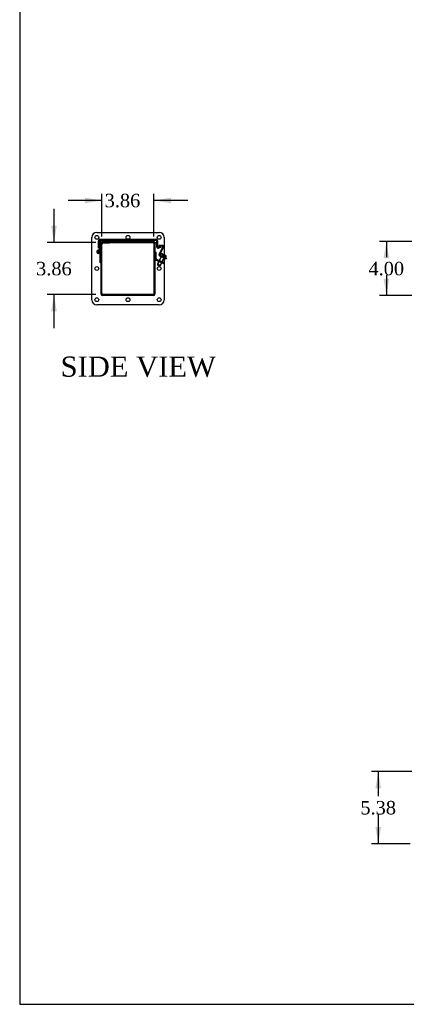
# Model space of a CAD drawing. Header units: inches. Extents: x 1 to 240, y -1 to 159.
# Tile 1 of 16: x 1 to 30, y 0 to 73. Entities that reach past the tile are written whole.
import ezdxf
from ezdxf.enums import TextEntityAlignment as Align
from ezdxf.lldxf.tags import DXFTag

# ---------------------------------------------------------------- set-up
doc = ezdxf.new("R2010")
doc.units = ezdxf.units.IN
doc.header["$MEASUREMENT"] = 0
for name, color, linetype in [('COM40176', 7, 'Continuous'), ('COM52631', 7, 'Continuous'), ('COM70666-1', 7, 'Continuous'), ('COM70693-6', 7, 'Continuous'), ('COM70694-6', 7, 'Continuous'), ('COM70695-1', 7, 'Continuous'), ('Default', 7, 'Continuous'), ('GSK10435', 7, 'Continuous'), ('GSK11095', 7, 'Continuous'), ('HNG86641-1', 7, 'Continuous'), ('HNG86641-2', 7, 'Continuous'), ('HNG86641-3', 7, 'Continuous'), ('QLB30082', 7, 'Continuous'), ('SCS19420', 7, 'Continuous')]:
    doc.layers.add(name, color=color, linetype=linetype)
doc.styles.add('SEACAD_Times_New_Roman', font='times.ttf')
tags = doc.linetypes.add('HIDDEN2', pattern=[0.1875, 0.125, -0.0625]).pattern_tags.tags
tags[6:7] = [DXFTag(74, 4), DXFTag(75, 0), DXFTag(340, '0'), DXFTag(46, 0.0), DXFTag(50, 0.0), DXFTag(44, 0.0), DXFTag(45, 0.0)]
tags[4:5] = [DXFTag(74, 4), DXFTag(75, 0), DXFTag(340, '0'), DXFTag(46, 0.0), DXFTag(50, 0.0), DXFTag(44, 0.0), DXFTag(45, 0.0)]
doc.dimstyles.new('HAMMOND_(STH_-_240x160)', dxfattribs={"dimtxt": 1, "dimasz": 1.25, "dimexe": 0.5, "dimexo": 0.5, "dimgap": 0.25, "dimtad": 0, "dimtih": 1, "dimtoh": 1, "dimzin": 0, "dimdsep": 46, "dimtxsty": 'SEACAD_Times_New_Roman', "dimblk1": '_SE_FILLED', "dimblk2": '_SE_FILLED', "dimsah": 1, "dimcen": 0.5, "dimadec": 0, "dimazin": 0, "dimtfac": 0.8, "dimtofl": 0, "dimtmove": 0, "dimatfit": 3, "dimfxl": 1, "dimtolj": 1, "dimtzin": 0, "dimarcsym": 0})

# ---------------------------------------------------------------- blocks, each defined once
blk = doc.blocks.new('SE3')
at = {"layer": 'COM40176', "color": 7, "linetype": 'HIDDEN2'}
for p, q in [((11.3, 56.053), (11.571, 56.633)), ((11.537, 56.731), (11.312, 56.711)), ((11.317, 56.654), (11.312, 56.711)), ((11.542, 56.674), (11.317, 56.654)), ((11.352, 56.028), (11.622, 56.609)), ((11.66, 55.79), (11.342, 55.938)), ((11.678, 55.845), (11.366, 55.99)), ((11.477, 55.876), (11.501, 55.927)), ((11.678, 55.782), (11.66, 55.79)), ((11.731, 55.757), (11.755, 55.808))]:
    blk.add_line(p, q, dxfattribs=at)
at = {"layer": 'COM40176', "color": 7, "linetype": 'Continuous'}
for p, q in [((11.684, 55.842), (11.678, 55.845)), ((11.83, 55.71), (11.678, 55.782)), ((11.684, 55.842), (11.855, 55.762)), ((11.855, 55.762), (11.83, 55.71))]:
    blk.add_line(p, q, dxfattribs=at)
at = {"layer": 'COM40176', "color": 7, "linetype": 'HIDDEN2'}
for centre, radius, start, end in [((11.545, 56.645), 0.086, 335, 95), ((11.545, 56.645), 0.029, 335, 95), ((11.378, 56.016), 0.086, 155, 245), ((11.378, 56.016), 0.029, 155, 245)]:
    blk.add_arc(centre, radius, start, end, dxfattribs=at)
at = {"layer": 'COM52631', "color": 7, "linetype": 'HIDDEN2'}
for p, q in [((10.99, 56.229), (11.085, 56.229)), ((11.073, 55.628), (11.443, 55.455)), ((11.085, 55.757), (11.085, 56.229)), ((11.113, 55.714), (11.483, 55.541)), ((11.331, 55.613), (11.291, 55.526)), ((11.443, 55.455), (11.614, 55.376)), ((11.483, 55.541), (11.654, 55.462)), ((11.484, 55.436), (11.524, 55.522)), ((11.654, 55.462), (11.614, 55.376))]:
    blk.add_line(p, q, dxfattribs=at)
for radius in [0.143, 0.048]:
    blk.add_arc((11.133, 55.757), radius, 180, 245, dxfattribs=at)
at = {"layer": 'COM70666-1', "color": 7, "linetype": 'Continuous'}
for p, q in [((6.303, 52.698), (6.303, 57.323)), ((6.678, 57.698), (11.303, 57.698)), ((11.678, 57.323), (11.678, 52.698)), ((7.022, 53.105), (7.022, 56.917)), ((7.084, 56.979), (10.896, 56.979)), ((10.959, 56.917), (10.959, 53.105)), ((10.896, 53.042), (7.084, 53.042)), ((11.303, 52.323), (6.678, 52.323))]:
    blk.add_line(p, q, dxfattribs=at)
for centre in [(6.678, 57.323), (11.303, 57.323), (6.678, 52.698), (11.303, 52.698)]:
    blk.add_circle(centre, 0.141, dxfattribs=at)
for centre, radius, start, end in [((6.678, 57.323), 0.375, 90, 180), ((11.303, 57.323), 0.375, 0, 90), ((7.084, 56.917), 0.0625, 90, 180), ((10.896, 56.917), 0.0625, 0, 90), ((6.678, 52.698), 0.375, 180, 270), ((7.084, 53.105), 0.0625, 180, 270), ((10.896, 53.105), 0.0625, 270, 0), ((11.303, 52.698), 0.375, 270, 0)]:
    blk.add_arc(centre, radius, start, end, dxfattribs=at)
at = {"layer": 'COM70693-6', "color": 7, "linetype": 'HIDDEN2'}
for p, q in [((7.098, 57.01), (7.615, 57.01)), ((7.615, 56.979), (7.615, 57.01)), ((10.365, 57.01), (10.882, 57.01)), ((10.365, 56.979), (10.365, 57.01)), ((6.99, 53.118), (6.99, 56.902)), ((10.99, 56.902), (10.99, 53.118)), ((10.882, 53.01), (7.098, 53.01))]:
    blk.add_line(p, q, dxfattribs=at)
at = {"layer": 'COM70693-6', "color": 7, "linetype": 'Continuous'}
for p, q in [((7.062, 53.118), (7.062, 56.902)), ((7.098, 56.938), (7.615, 56.938)), ((7.615, 56.938), (7.615, 56.979)), ((10.365, 56.938), (10.365, 56.979)), ((10.365, 56.938), (10.882, 56.938)), ((10.918, 56.902), (10.918, 53.118)), ((10.882, 53.082), (7.098, 53.082))]:
    blk.add_line(p, q, dxfattribs=at)
at = {"layer": 'COM70693-6', "color": 7, "linetype": 'HIDDEN2'}
for centre, start, end in [((7.098, 56.902), 90, 180), ((10.882, 56.902), 0, 90), ((7.098, 53.118), 180, 270), ((10.882, 53.118), 270, 0)]:
    blk.add_arc(centre, 0.108, start, end, dxfattribs=at)
at = {"layer": 'COM70693-6', "color": 7, "linetype": 'Continuous'}
for centre, start, end in [((7.098, 56.902), 90, 180), ((10.882, 56.902), 0, 90), ((7.098, 53.118), 180, 270), ((10.882, 53.118), 270, 0)]:
    blk.add_arc(centre, 0.036, start, end, dxfattribs=at)
at = {"layer": 'COM70694-6', "color": 7, "linetype": 'HIDDEN2'}
for p, q in [((6.804, 56.526), (6.804, 57.074)), ((6.876, 56.526), (6.876, 57.074)), ((6.912, 57.182), (11.071, 57.182)), ((6.912, 57.11), (11.071, 57.11)), ((11.107, 57.074), (11.107, 56.634)), ((11.179, 57.074), (11.179, 56.634)), ((6.876, 56.556), (6.804, 56.556)), ((6.876, 56.526), (6.804, 56.526)), ((11.397, 56.643), (11.224, 56.599)), ((11.415, 56.573), (11.241, 56.53)), ((11.415, 56.573), (11.397, 56.643))]:
    blk.add_line(p, q, dxfattribs=at)
for centre, radius, start, end in [((6.912, 57.074), 0.108, 90, 180), ((6.912, 57.074), 0.036, 90, 180), ((11.071, 57.074), 0.108, 0, 90), ((11.071, 57.074), 0.036, 0, 90), ((11.215, 56.634), 0.108, 180, 284), ((11.215, 56.634), 0.036, 180, 284)]:
    blk.add_arc(centre, radius, start, end, dxfattribs=at)
at = {"layer": 'COM70695-1', "color": 7, "linetype": 'HIDDEN2'}
for p, q in [((10.334, 57.01), (7.646, 57.01)), ((7.646, 57.01), (7.646, 56.979)), ((10.334, 57.01), (10.334, 56.979))]:
    blk.add_line(p, q, dxfattribs=at)
at = {"layer": 'COM70695-1', "color": 7, "linetype": 'Continuous'}
for p, q in [((7.646, 56.979), (7.646, 56.938)), ((10.334, 56.938), (7.646, 56.938)), ((10.334, 56.979), (10.334, 56.938))]:
    blk.add_line(p, q, dxfattribs=at)
at = {"layer": 'GSK10435', "color": 7, "linetype": 'HIDDEN2'}
for p, q in [((7.021, 56.73), (7.021, 53.291)), ((10.71, 56.98), (7.271, 56.98)), ((10.96, 53.291), (10.96, 56.73)), ((7.271, 53.041), (10.71, 53.041))]:
    blk.add_line(p, q, dxfattribs=at)
for centre in [(8.99, 57.323), (6.678, 55.011), (11.303, 55.011), (8.99, 52.698)]:
    blk.add_circle(centre, 0.141, dxfattribs=at)
for centre, start, end in [((7.271, 56.73), 146.51185, 180), ((7.271, 56.73), 90, 129.64611), ((10.71, 56.73), 50.35392, 90), ((10.71, 56.73), 0, 33.48815), ((7.271, 53.291), 180, 213.48815), ((7.271, 53.291), 236.72011, 270), ((10.71, 53.291), 270, 303.27989), ((10.71, 53.291), 326.51185, 0)]:
    blk.add_arc(centre, 0.25, start, end, dxfattribs=at)
at = {"layer": 'GSK10435', "color": 7, "linetype": 'Continuous'}
for centre, start, end in [((7.271, 56.73), 129.64611, 146.51185), ((10.71, 56.73), 33.48815, 50.35392), ((7.271, 53.291), 213.48815, 236.72011), ((10.71, 53.291), 303.27989, 326.51185)]:
    blk.add_arc(centre, 0.25, start, end, dxfattribs=at)
at = {"layer": 'GSK11095', "color": 7, "linetype": 'HIDDEN2'}
for p, q in [((7.626, 57.11), (6.876, 57.11)), ((6.876, 57.11), (6.876, 56.923)), ((7.626, 56.979), (7.626, 57.11)), ((10.357, 57.11), (7.626, 57.11)), ((7.626, 57.11), (7.626, 56.979)), ((7.626, 57.11), (7.626, 57.11)), ((10.357, 57.11), (11.107, 57.11)), ((10.357, 56.979), (10.357, 57.11)), ((10.357, 57.11), (10.357, 56.979)), ((10.357, 57.11), (10.357, 57.11)), ((11.107, 57.11), (11.107, 56.923)), ((6.876, 56.923), (7.069, 56.923)), ((11.107, 56.923), (10.912, 56.923))]:
    blk.add_line(p, q, dxfattribs=at)
at = {"layer": 'GSK11095', "color": 7, "linetype": 'Continuous'}
for p, q in [((7.069, 56.923), (7.626, 56.923)), ((7.626, 56.923), (7.626, 56.979)), ((7.626, 56.979), (7.626, 56.923)), ((10.357, 56.923), (7.626, 56.923)), ((7.626, 56.923), (7.626, 56.923)), ((10.357, 56.923), (10.357, 56.979)), ((10.357, 56.979), (10.357, 56.923)), ((10.912, 56.923), (10.357, 56.923)), ((10.357, 56.923), (10.357, 56.923))]:
    blk.add_line(p, q, dxfattribs=at)
at = {"layer": 'HNG86641-1', "color": 7, "linetype": 'HIDDEN2'}
for p, q in [((6.951, 57.069), (6.876, 57.069)), ((6.951, 56.416), (6.951, 57.069)), ((6.839, 56.313), (6.871, 56.381)), ((6.876, 56.526), (6.876, 56.416)), ((6.951, 56.416), (6.876, 56.416)), ((6.876, 56.416), (6.876, 56.256)), ((6.951, 56.256), (6.951, 56.416))]:
    blk.add_line(p, q, dxfattribs=at)
blk.add_arc((6.813, 56.256), 0.138, 307.10172, 0, dxfattribs=at)
at = {"layer": 'HNG86641-2', "color": 7, "linetype": 'HIDDEN2'}
for p, q in [((6.949, 56.281), (6.99, 56.057)), ((6.85, 56.206), (6.896, 56.146)), ((6.915, 56.05), (6.875, 56.268)), ((6.907, 56.096), (6.983, 56.096)), ((6.915, 55.443), (6.915, 56.05)), ((6.99, 55.443), (6.915, 55.443))]:
    blk.add_line(p, q, dxfattribs=at)
blk.add_arc((6.813, 56.256), 0.137, 10.54517, 307.10172, dxfattribs=at)
at = {"layer": 'HNG86641-3', "color": 7, "linetype": 'HIDDEN2'}
blk.add_circle((6.813, 56.256), 0.0625, dxfattribs=at)
at = {"layer": 'QLB30082', "color": 7, "linetype": 'HIDDEN2'}
for p, q in [((7.751, 57.08), (7.751, 57.11)), ((8.126, 57.08), (7.751, 57.08)), ((9.876, 57.08), (8.126, 57.08)), ((8.732, 57.081), (8.732, 57.069)), ((8.735, 57.081), (8.735, 57.069)), ((8.791, 57.07), (8.735, 57.07)), ((8.736, 57.081), (8.736, 57.08)), ((8.736, 57.07), (8.736, 57.08)), ((8.736, 57.07), (8.736, 57.069)), ((8.758, 57.081), (8.758, 57.069)), ((8.763, 57.07), (8.763, 57.08)), ((8.781, 57.07), (8.781, 57.08)), ((8.791, 57.07), (8.791, 57.08)), ((8.791, 57.07), (8.794, 57.07)), ((8.794, 57.07), (8.794, 57.08)), ((8.798, 57.07), (8.812, 57.07)), ((8.801, 57.07), (8.801, 57.08)), ((8.804, 57.07), (8.804, 57.08)), ((8.816, 57.081), (8.816, 57.069)), ((8.968, 57.07), (8.816, 57.07)), ((8.831, 57.07), (8.831, 57.08)), ((8.84, 57.081), (8.84, 57.069)), ((8.842, 57.07), (8.842, 57.08)), ((8.846, 57.07), (8.846, 57.08)), ((8.859, 57.07), (8.859, 57.08)), ((8.884, 57.07), (8.884, 57.08)), ((8.901, 57.07), (8.901, 57.08)), ((8.909, 57.07), (8.909, 57.08)), ((8.922, 57.07), (8.922, 57.08)), ((8.923, 57.07), (8.923, 57.08)), ((8.936, 57.07), (8.936, 57.08)), ((8.936, 57.07), (8.936, 57.08)), ((8.939, 57.07), (8.939, 57.08)), ((8.942, 57.069), (8.942, 57.081)), ((8.945, 57.069), (8.945, 57.081)), ((8.954, 57.07), (8.954, 57.08)), ((8.961, 57.07), (8.961, 57.08)), ((8.964, 57.07), (8.964, 57.08)), ((8.964, 57.07), (8.982, 57.07)), ((8.968, 57.069), (8.968, 57.081)), ((8.982, 57.07), (8.982, 57.08)), ((10.251, 57.08), (9.876, 57.08)), ((10.251, 57.08), (10.251, 57.11))]:
    blk.add_line(p, q, dxfattribs=at)
at = {"layer": 'SCS19420', "color": 7, "linetype": 'HIDDEN2'}
for p, q in [((11.465, 55.944), (11.181, 55.336)), ((11.192, 55.307), (11.485, 55.935)), ((11.386, 56.041), (11.373, 56.014)), ((11.379, 55.22), (11.672, 55.847)), ((11.408, 55.23), (11.691, 55.838)), ((11.465, 55.944), (11.485, 55.935)), ((11.508, 56.034), (11.539, 56.102)), ((11.508, 56.034), (11.568, 56.006)), ((11.533, 55.973), (11.552, 56.013)), ((11.579, 55.951), (11.533, 55.973)), ((11.539, 56.102), (11.55, 56.097)), ((11.55, 56.097), (11.621, 56.064)), ((11.598, 56.075), (11.571, 56.016)), ((11.579, 55.951), (11.598, 55.992)), ((11.624, 55.93), (11.579, 55.951)), ((11.621, 56.064), (11.593, 56.005)), ((11.598, 55.992), (11.644, 55.971)), ((11.624, 55.93), (11.643, 55.971)), ((11.669, 55.909), (11.624, 55.93)), ((11.644, 55.971), (11.674, 55.957)), ((11.657, 55.976), (11.678, 56.022)), ((11.669, 55.909), (11.688, 55.95)), ((11.691, 55.838), (11.672, 55.847)), ((11.674, 55.957), (11.734, 55.929)), ((11.679, 55.965), (11.707, 56.024)), ((11.734, 55.929), (11.766, 55.996)), ((11.408, 55.23), (11.181, 55.336)), ((11.181, 55.336), (11.21, 55.256)), ((11.21, 55.256), (11.328, 55.201)), ((11.328, 55.201), (11.408, 55.23))]:
    blk.add_line(p, q, dxfattribs=at)
at = {"layer": 'SCS19420', "color": 7, "linetype": 'Continuous'}
for p, q in [((11.678, 56.022), (11.684, 56.035)), ((11.684, 56.035), (11.758, 56)), ((11.758, 56), (11.766, 55.996)), ((11.808, 55.811), (11.821, 55.839))]:
    blk.add_line(p, q, dxfattribs=at)
at = {"layer": 'SCS19420', "color": 7, "linetype": 'HIDDEN2'}
for centre, radius, start, end in [((11.396, 56.004), 0.025, 155, 245), ((11.494, 55.991), 0.12, 68.05794, 155), ((11.602, 56.001), 0.035, 155, 171.60155), ((19.021, 71.96), 17.609, 244.95781, 245.06557), ((11.602, 56.001), 0.01, 155, 245), ((11.648, 55.98), 0.01, 245, 335), ((11.648, 55.98), 0.035, 318.39845, 335)]:
    blk.add_arc(centre, radius, start, end, dxfattribs=at)
at = {"layer": 'SCS19420', "color": 7, "linetype": 'Continuous'}
for centre, radius, start, end in [((11.712, 55.889), 0.12, 335, 65), ((11.785, 55.822), 0.025, 245, 335)]:
    blk.add_arc(centre, radius, start, end, dxfattribs=at)
blk = doc.blocks.new('DMBLK1')
at = {"layer": 'Default', "linetype": 'Continuous', "transparency": 16777216}
for points in [[(27.339, 16.431), (27.756, 16.431), (27.548, 17.681)], [(27.339, 13.556), (27.548, 12.306), (27.756, 13.556)]]:
    blk.add_hatch(color=7, dxfattribs=at).paths.add_polyline_path(points)
at = {"layer": 'Default', "color": 7, "linetype": 'Continuous', "transparency": 16777216}
for p, q in [((30.034, 17.681), (27.048, 17.681)), ((27.548, 17.681), (27.548, 15.844)), ((27.548, 14.494), (27.548, 12.306)), ((29.909, 12.306), (27.048, 12.306))]:
    blk.add_line(p, q, dxfattribs=at)
at = {"layer": 'Default', "color": 7, "linetype": 'Continuous', "transparency": 16777216, "style": 'SEACAD_Times_New_Roman'}
blk.add_text('5.38', height=1, dxfattribs=at).set_placement((26.221, 15.494), align=Align.TOP_LEFT)
blk = doc.blocks.new('_SE_FILLED')
at = {"color": 0}
blk.add_line((0, 0), (-1, 0), dxfattribs=at)
blk.add_solid([(0, 0), (-1, -0.1665), (-1, 0.1665), (0, 0)], dxfattribs=at)
blk = doc.blocks.new('DMBLK5')
at = {"layer": 'Default', "linetype": 'Continuous', "transparency": 16777216}
for points in [[(27.939, 55.76), (28.356, 55.76), (28.148, 57.01)], [(27.939, 54.26), (28.148, 53.01), (28.356, 54.26)]]:
    blk.add_hatch(color=7, dxfattribs=at).paths.add_polyline_path(points)
at = {"layer": 'Default', "color": 7, "linetype": 'Continuous', "transparency": 16777216}
for p, q in [((30.034, 57.01), (27.648, 57.01)), ((28.148, 57.01), (28.148, 55.86)), ((28.148, 54.51), (28.148, 53.01)), ((30.034, 53.01), (27.648, 53.01))]:
    blk.add_line(p, q, dxfattribs=at)
at = {"layer": 'Default', "color": 7, "linetype": 'Continuous', "transparency": 16777216, "style": 'SEACAD_Times_New_Roman'}
blk.add_text('4.00', height=1, dxfattribs=at).set_placement((26.821, 55.51), align=Align.TOP_LEFT)
blk = doc.blocks.new('DMBLK10')
at = {"layer": 'Default', "linetype": 'Continuous', "transparency": 16777216}
for points in [[(5.812, 60.27), (5.812, 59.853), (7.062, 60.061)], [(12.168, 60.27), (10.918, 60.061), (12.168, 59.853)]]:
    blk.add_hatch(color=7, dxfattribs=at).paths.add_polyline_path(points)
at = {"layer": 'Default', "color": 7, "linetype": 'Continuous', "transparency": 16777216}
for p, q in [((7.062, 60.061), (4.562, 60.061)), ((7.062, 57.402), (7.062, 60.561)), ((10.918, 57.402), (10.918, 60.561)), ((13.418, 60.061), (10.918, 60.061))]:
    blk.add_line(p, q, dxfattribs=at)
at = {"layer": 'Default', "color": 7, "linetype": 'Continuous', "transparency": 16777216, "style": 'SEACAD_Times_New_Roman'}
blk.add_text('3.86', height=1, dxfattribs=at).set_placement((7.257, 60.561), align=Align.TOP_LEFT)
blk = doc.blocks.new('DMBLK11')
at = {"layer": 'Default', "linetype": 'Continuous', "transparency": 16777216}
for points in [[(3.292, 58.188), (3.5, 56.938), (3.708, 58.188)], [(3.292, 51.832), (3.708, 51.832), (3.5, 53.082)]]:
    blk.add_hatch(color=7, dxfattribs=at).paths.add_polyline_path(points)
at = {"layer": 'Default', "color": 7, "linetype": 'Continuous', "transparency": 16777216}
for p, q in [((3.5, 59.438), (3.5, 56.938)), ((6.598, 56.938), (3, 56.938)), ((6.598, 53.082), (3, 53.082)), ((3.5, 53.082), (3.5, 50.582))]:
    blk.add_line(p, q, dxfattribs=at)
at = {"layer": 'Default', "color": 7, "linetype": 'Continuous', "transparency": 16777216, "style": 'SEACAD_Times_New_Roman'}
blk.add_text('3.86', height=1, dxfattribs=at).set_placement((2.173, 55.51), align=Align.TOP_LEFT)
blk = doc.blocks.new('BORDER')
at = {"layer": 'Default', "color": 7, "linetype": 'Continuous'}
for p, q in [((-41.86, 27.86), (-41.86, 0)), ((-41.86, 0), (0, 0))]:
    blk.add_line(p, q, dxfattribs=at)

msp = doc.modelspace()

# ---------------------------------------------------------------- block references
at = {"layer": 'Default', "color": 7, "xscale": 5.7, "yscale": 5.7, "zscale": 5.7}
msp.add_blockref('BORDER', (239.562, 0.401), dxfattribs=at)
at = {"layer": 'Default'}
msp.add_blockref('SE3', (0, 0), dxfattribs=at)

# ---------------------------------------------------------------- texts
at = {"layer": 'Default', "color": 7, "linetype": 'Continuous', "style": 'SEACAD_Times_New_Roman'}
msp.add_text('SIDE VIEW', height=1.5, dxfattribs=at).set_placement((3.991, 48.483), align=Align.TOP_LEFT)

# ---------------------------------------------------------------- dimensions: what is measured, and where the dimension line sits
at = {"layer": 'Default', "color": 7, "linetype": 'Continuous'}
dim = msp.add_linear_dim(base=(7.062, 60.061), p1=(10.918, 56.902), p2=(7.062, 56.902), text='\\A1;<>', dimstyle='HAMMOND_(STH_-_240x160)', dxfattribs=at)
dim.commit()
dim.dimension.update_dxf_attribs({"geometry": 'DMBLK10', "text_midpoint": (8.584, 60.061), "dimtype": 160})
for base, p1, p2, angle, picture, middle, dimtype in [((3.5, 53.082), (7.615, 56.938), (7.098, 53.082), 90, 'DMBLK11', (3.5, 55.01), 160), ((28.148, 57.01), (30.534, 57.01), (30.534, 53.01), 270, 'DMBLK5', (28.148, 55.01), 161), ((27.547679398, 17.681210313), (30.533781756, 17.681210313), (30.533781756, 12.306210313), 270, 'DMBLK1', (27.547679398, 14.993710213), 161)]:
    dim = msp.add_linear_dim(base=base, p1=p1, p2=p2, angle=angle, text='\\A1;<>', dimstyle='HAMMOND_(STH_-_240x160)', dxfattribs=at)
    dim.commit()
    dim.dimension.update_dxf_attribs({"geometry": picture, "text_midpoint": middle, "dimtype": dimtype})

doc.saveas('drawing.dxf')
